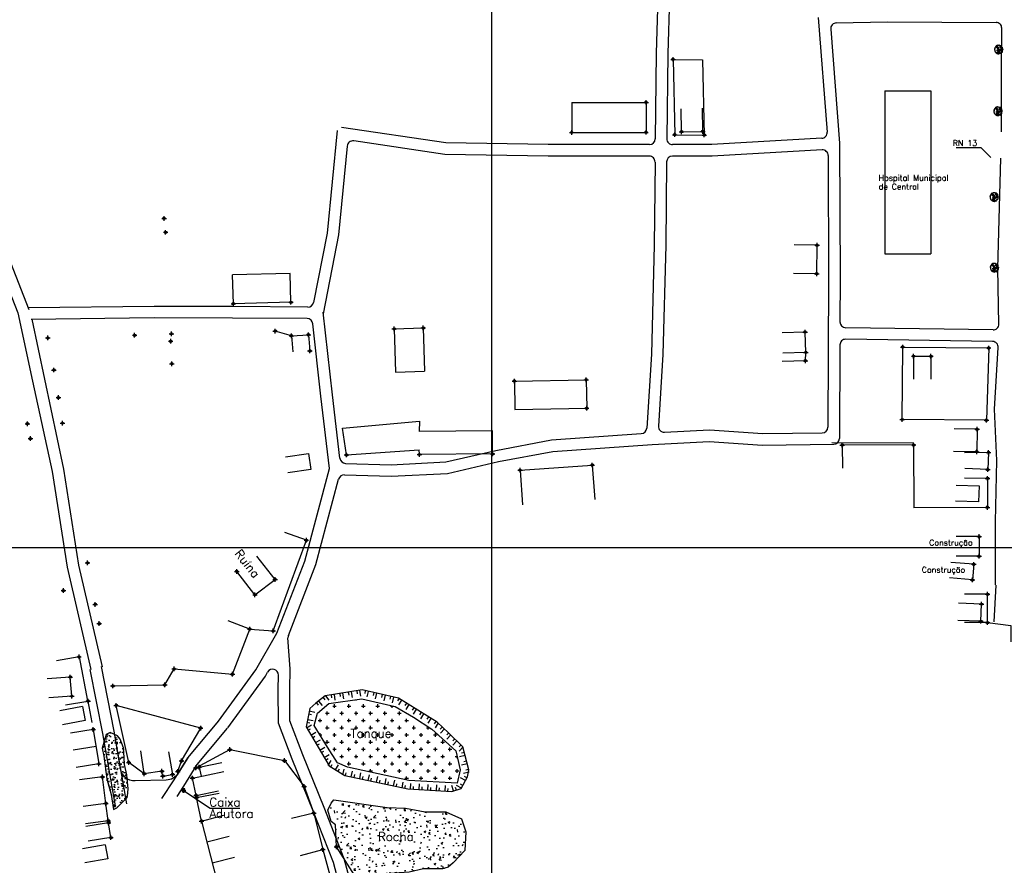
# Model space of a CAD drawing. Extents: x 539028 to 544996, y 8596245 to 8601028.
# Tile 30 of 41: x 541482 to 541823, y 8598453 to 8598746. Entities that reach past the tile are written whole.
import ezdxf
from ezdxf.enums import TextEntityAlignment as Align
from ezdxf.lldxf.tags import DXFTag

# ---------------------------------------------------------------- set-up
doc = ezdxf.new("R2010")
doc.units = 0
doc.header["$MEASUREMENT"] = 0
doc.header["$PDMODE"] = 34
doc.header["$PDSIZE"] = 0.8
for name, color, linetype in [('ARVORE', 100, 'Continuous'), ('CASA', 2, 'Continuous'), ('CERCA', 9, 'CERCA_LINE'), ('CONSTRUÇÃO', 7, 'Continuous'), ('CX', 7, 'Continuous'), ('ESTRADA_BARRO', 7, 'DASHED'), ('MALHA', 9, 'Continuous'), ('RN', 7, 'Continuous'), ('ROCHA', 9, 'Continuous'), ('TALUDE', 7, 'Continuous'), ('TANQUE', 3, 'Continuous'), ('TEXTO', 2, 'Continuous')]:
    doc.layers.add(name, color=color, linetype=linetype)
doc.styles.add('GEOSIS', font='ROMANS.SHX')
doc.styles.get("Standard").update_dxf_attribs({"font": 'romans.shx'})
doc.linetypes.add('CERCA_LINE', pattern='A,0.5,-0.2,["X",Standard,S=0.1,R=0,X=-0.1,Y=-0.05],-0.25', length=0.95)
tags = doc.linetypes.add('DASHED', pattern=[0.75, 0.5, -0.25]).pattern_tags.tags
tags[6:7] = [DXFTag(74, 4), DXFTag(75, 0), DXFTag(340, '0'), DXFTag(46, 1.0), DXFTag(50, 0.0), DXFTag(44, 0.0), DXFTag(45, 0.0)]
tags[4:5] = [DXFTag(74, 4), DXFTag(75, 0), DXFTag(340, '0'), DXFTag(46, 1.0), DXFTag(50, 0.0), DXFTag(44, 0.0), DXFTag(45, 0.0)]

# ---------------------------------------------------------------- blocks, each defined once
blk = doc.blocks.new('A$C225E566B')
at = {"layer": 'CASA'}
blk.add_lwpolyline([(0.16, 5.82), (8.16, 5.58), (8, 0), (0, 0.24)], dxfattribs=at)
blk = doc.blocks.new('A$C6EDA484A')
at = {"layer": 'CASA', "rotation": 180}
blk.add_blockref('A$C225E566B', (8.16, 5.82), dxfattribs=at)
blk = doc.blocks.new('A$C51AD7E87')
at = {"layer": 'CASA'}
for points in [[(0, 8), (5, 8)], [(0, 8), (0, 0)], [(5, 8), (5, 0)]]:
    blk.add_lwpolyline(points, dxfattribs=at)
blk = doc.blocks.new('A$C4A2B50DB')
at = {"layer": 'CASA', "rotation": 180}
blk.add_blockref('A$C6EDA484A', (8.16, 5.82), dxfattribs=at)
blk = doc.blocks.new('T2')
at = {"layer": 'TALUDE'}
for points in [[(-1, 0), (-1, 2)], [(0, 0), (0, 1)]]:
    blk.add_lwpolyline(points, dxfattribs=at)
blk = doc.blocks.new('C')
at = {"layer": 'CASA'}
blk.add_lwpolyline([(0, 0), (0, 8)], dxfattribs=at)
blk = doc.blocks.new('ARVORE6')
for points in [[(-1.78, 2.18), (-1.87, 2.12), (-1.86, 2.06), (-1.96, 2), (-2.05, 1.97), (-2.08, 1.89), (-2.06, 1.79), (-2.1, 1.68), (-2.19, 1.63), (-2.27, 1.6), (-2.33, 1.57), (-2.45, 1.36), (-2.33, 1.3), (-2.23, 1.35), (-2.22, 1.26), (-2.33, 1.2), (-2.41, 1.18), (-2.5, 1.15), (-2.45, 1.07), (-2.41, 1.02), (-2.44, 0.93), (-2.62, 0.85), (-2.67, 0.79), (-2.68, 0.7), (-2.63, 0.68), (-2.63, 0.68), (-2.72, 0.62), (-2.77, 0.64), (-2.8, 0.64), (-2.76, 0.56), (-2.6, 0.57), (-2.52, 0.53), (-2.52, 0.45), (-2.55, 0.3), (-2.67, 0.25), (-2.67, 0.14), (-2.62, 0.04), (-2.54, -0.02), (-2.64, -0.1), (-2.71, -0.18), (-2.55, -0.26), (-2.51, -0.35), (-2.52, -0.52), (-2.56, -0.64), (-2.47, -0.83), (-2.4, -0.89), (-2.4, -0.98), (-2.37, -1.12), (-2.27, -1.33), (-2.13, -1.49), (-2.01, -1.61), (-1.91, -1.6), (-1.82, -1.73), (-1.82, -1.97), (-1.67, -2.08), (-1.49, -2.07), (-1.39, -2.11), (-1.32, -2.23), (-1.16, -2.42), (-0.93, -2.41), (-0.86, -2.4), (-0.72, -2.42), (-0.63, -2.56), (-0.57, -2.61), (-0.47, -2.6), (-0.42, -2.64), (-0.31, -2.66), (-0.21, -2.67), (-0.05, -2.69), (0.08, -2.72), (0.33, -2.98), (0.41, -2.85), (0.29, -2.74), (0.37, -2.7), (0.37, -2.57), (0.35, -2.45), (0.49, -2.41), (0.48, -2.27), (0.55, -2.2), (0.71, -2.27), (0.86, -2.29), (0.93, -2.24), (1.05, -2.42), (1.2, -2.34), (1.2, -2.58), (1.34, -2.57), (1.43, -2.44), (1.51, -2.34), (1.36, -2.24), (1.43, -2.14), (1.39, -2.09), (1.47, -2.01), (1.5, -1.96), (1.43, -1.84), (1.5, -1.8), (1.6, -1.74), (1.69, -1.67), (1.78, -1.64), (1.8, -1.74), (1.86, -1.66), (1.81, -1.55), (1.82, -1.42), (1.99, -1.37), (2.13, -1.42), (2.06, -1.53), (2.22, -1.64), (2.33, -1.61), (2.46, -1.55), (2.59, -1.56), (2.55, -1.46), (2.48, -1.32), (2.56, -1.2), (2.63, -1.06), (2.62, -0.92), (2.62, -0.78), (2.67, -0.66), (2.68, -0.46), (2.57, -0.39), (2.51, -0.26), (2.59, -0.13), (2.7, -0.02), (2.83, 0.11), (2.96, 0.28), (2.92, 0.43), (2.91, 0.44), (2.81, 0.32), (2.7, 0.39), (2.73, 0.48), (2.68, 0.53), (2.6, 0.48), (2.4, 0.45), (2.42, 0.58), (2.5, 0.64), (2.48, 0.76), (2.34, 0.89), (2.54, 0.99), (2.59, 1.1), (2.57, 1.23), (2.55, 1.36), (2.62, 1.47), (2.63, 1.57), (2.5, 1.63), (2.35, 1.59), (2.24, 1.71), (2.23, 1.89), (2.21, 1.98), (2.15, 2.13), (1.92, 2.14), (1.79, 2.22), (1.77, 2.29), (1.73, 2.39), (1.69, 2.5), (1.51, 2.62), (1.35, 2.59), (1.28, 2.53), (1.19, 2.58), (1.11, 2.69), (0.99, 2.74), (0.84, 2.66), (0.73, 2.81), (0.32, 2.98), (0.23, 2.85), (0.07, 2.78), (-0.06, 2.82), (-0.27, 2.96), (-0.48, 3), (-0.62, 2.87), (-0.7, 2.78), (-0.82, 2.74), (-0.98, 2.81), (-1.11, 2.78), (-1.2, 2.57), (-1.42, 2.56), (-1.58, 2.52), (-1.57, 2.41), (-1.77, 2.34), (-1.73, 2.23), (-1.75, 2.2)], [(-0.88, 2.44), (-0.95, 2.35), (-0.87, 2.29), (-0.92, 2.24), (-0.88, 2.15), (-0.78, 2.14), (-0.74, 2.15), (-0.67, 2.08), (-0.7, 2.02), (-0.8, 1.98), (-0.92, 1.89), (-0.95, 1.77), (-0.81, 1.75), (-0.7, 1.77), (-0.59, 1.82), (-0.46, 1.77), (-0.51, 1.71), (-0.49, 1.63), (-0.34, 1.66), (-0.27, 1.68), (-0.09, 1.52), (-0.27, 1.42), (-0.32, 1.37), (-0.18, 1.25), (0, 1.26), (0.14, 1.15), (0.04, 1.02), (-0.03, 0.86), (-0.02, 0.8), (-0.17, 0.76), (-0.27, 0.72), (-0.29, 0.58), (-0.48, 0.53), (-0.51, 0.64), (-0.48, 0.74), (-0.6, 0.74), (-0.74, 0.68), (-0.83, 0.62), (-0.91, 0.65), (-0.75, 0.84), (-0.75, 0.9), (-0.78, 0.97), (-0.71, 1.09), (-0.8, 1.19), (-0.68, 1.38), (-0.8, 1.61), (-0.8, 1.69), (-0.88, 1.7), (-0.97, 1.64), (-1.06, 1.59), (-1.12, 1.63), (-1.14, 1.67), (-1.32, 1.64), (-1.38, 1.57), (-1.51, 1.46), (-1.51, 1.46), (-1.56, 1.55), (-1.56, 1.63), (-1.61, 1.7), (-1.56, 1.82), (-1.53, 1.91), (-1.43, 1.98), (-1.4, 2.07), (-1.26, 2.08), (-1.21, 2.2), (-1.1, 2.21), (-0.99, 2.32), (-0.95, 2.39)], [(-0.91, 1.69), (-1.13, 1.76), (-1.24, 2.14), (-1.27, 2.14), (-1.18, 1.78), (-1.57, 1.66), (-1.57, 1.63), (-1.12, 1.73), (-0.99, 1.67)], [(-1.27, 1.75), (-1.25, 1.72), (-1.3, 1.74)], [(-1.06, 1.74), (-1.06, 1.72), (-1.01, 1.73)], [(0, 0.91), (-0.4, 1.34), (-0.4, 1.68), (-0.44, 1.68), (-0.45, 1.4), (-0.8, 1.64), (-0.81, 1.61), (-0.48, 1.35), (-0.18, 0.98), (-0.75, 0.89), (-0.75, 0.86), (-0.15, 0.91), (-0.07, 0.81)], [(-0.49, 0.94), (-0.49, 0.89), (-0.53, 0.92)], [(-0.51, 1.38), (-0.49, 1.43)], [(-0.35, 1.21), (-0.32, 1.26), (-0.39, 1.24)], [(-0.22, 1), (-0.25, 0.91), (-0.29, 0.97), (-0.29, 0.92)], [(-0.23, 1.06), (-0.18, 1.12), (-0.27, 1.1)], [(-0.09, 0.88), (-0.05, 0.95), (-0.13, 0.9), (-0.09, 0.99)], [(1.21, 2.06), (1.32, 1.92), (1.4, 1.99), (1.43, 2.02), (1.55, 2.02), (1.51, 1.88), (1.59, 1.85), (1.69, 1.84), (1.75, 1.77), (1.61, 1.68), (1.7, 1.6), (1.85, 1.57), (1.72, 1.47), (1.62, 1.45), (1.48, 1.42), (1.48, 1.18), (1.36, 1.16), (1.19, 1.3), (1.2, 1.31), (1.09, 1.3), (1.07, 1.23), (0.97, 1.25), (0.92, 1.33), (1.11, 1.55), (1.06, 1.66), (1.03, 1.75), (0.96, 1.81), (0.99, 1.96), (0.83, 2.05), (0.94, 2.19), (0.97, 2.22), (1.05, 2.28), (1.1, 2.22), (1.25, 2.06), (1.28, 2.03)], [(1.17, 1.62), (1.07, 1.45), (1.49, 1.26), (1.49, 1.24), (1.03, 1.41), (0.94, 1.3)], [(1.07, 1.61), (1.51, 1.9), (1.55, 1.88), (1.16, 1.57)], [(1.11, 1.63), (1.17, 1.6), (1.14, 1.67), (1.22, 1.64), (1.22, 1.69)], [(1.17, 1.41), (1.13, 1.38), (1.18, 1.41), (1.18, 1.35)], [(1.35, 0.46), (1.31, 0.36), (1.17, 0.31), (1.19, 0.12), (1.23, 0.12), (1.35, 0.12), (1.61, 0.22), (1.69, 0.16), (1.65, 0.07), (1.7, -0.02), (1.84, -0.09), (1.93, -0.07), (2.01, -0.17), (2.19, -0.18), (2.26, -0.21), (2.39, -0.13), (2.33, 0.05), (2.47, 0.12), (2.51, 0.31), (2.33, 0.5), (2.42, 0.64), (2.36, 0.77), (2.27, 0.83), (2.12, 0.82), (2.02, 0.94), (1.83, 0.86), (1.8, 0.82), (1.62, 0.74), (1.48, 0.64), (1.48, 0.48), (1.33, 0.48), (1.32, 0.31)], [(1.34, 1.8), (1.41, 1.76), (1.41, 1.82)], [(1.38, 0.16), (1.81, 0.34), (1.96, 0.66), (1.97, 0.94), (1.97, 0.62), (1.88, 0.35), (2.44, 0.3), (1.88, 0.29), (1.7, 0.18)], [(1.47, 0.19), (1.51, 0.17), (1.52, 0.22), (1.55, 0.21), (1.61, 0.25), (1.71, 0.21)], [(1.78, 0.32), (1.84, 0.28), (1.77, 0.29)], [(1.88, 0.47), (1.93, 0.45), (1.88, 0.43), (1.91, 0.4), (1.85, 0.38)], [(1.98, 0.34), (1.98, 0.28), (2.02, 0.34)], [(0.19, -1.76), (0.02, -1.82), (0.05, -1.9), (0, -1.95), (-0.03, -1.97), (-0.07, -2.06), (-0.05, -2.11), (-0.03, -2.18), (-0.17, -2.19), (-0.25, -2.1), (-0.38, -2.11), (-0.49, -2.16), (-0.53, -2.05), (-0.56, -2.02), (-0.66, -1.97), (-0.77, -2.06), (-0.84, -2.13), (-1.03, -2.13), (-1.06, -2.11), (-1.07, -2.02), (-1.11, -1.99), (-1.25, -1.88), (-1.09, -1.77), (-1, -1.63), (-1.02, -1.52), (-0.91, -1.45), (-0.76, -1.31), (-0.7, -1.28), (-0.54, -1.31), (-0.45, -1.44), (-0.34, -1.39), (-0.2, -1.28), (0, -1.15), (-0.09, -0.96), (0.07, -0.87), (0.11, -0.89), (0.41, -1.08), (0.32, -1.14), (0.26, -1.19), (0.28, -1.24), (0.43, -1.31), (0.32, -1.38), (0.37, -1.96), (0.39, -2), (0.31, -1.87), (0.43, -1.76), (0.43, -1.68), (0.36, -1.63), (0.21, -1.68), (0.12, -1.73)], [(-0.77, -1.87), (-1.1, -2.03), (-0.78, -1.91), (-0.7, -2.04), (-0.73, -1.88)], [(-0.19, -1.31), (-0.25, -1.56), (-0.84, -1.91), (-0.27, -1.66), (-0.33, -2.11), (-0.26, -2.1), (-0.05, -1.15)], [(-0.27, -1.58), (-0.28, -1.66), (-0.33, -1.61), (-0.35, -1.67), (-0.39, -1.65), (-0.41, -1.68)], [(-0.29, -1.96), (-0.24, -1.98), (-0.31, -2.01)], [(-0.27, -1.74), (-0.21, -1.78), (-0.29, -1.83)], [(-0.21, -1.55), (-0.16, -1.58), (-0.24, -1.57)], [(-0.18, -1.24), (-0.1, -1.25), (-0.18, -1.29), (-0.1, -1.33), (-0.18, -1.35), (-0.1, -1.41)]]:
    blk.add_lwpolyline(points)

msp = doc.modelspace()

# ---------------------------------------------------------------- hatches: boundary and pattern name
at = {"layer": 'ROCHA'}
h = msp.add_hatch(dxfattribs=at)
h.set_pattern_fill('AR-CONC', color=256, scale=0.5, style=0)
h.set_pattern_definition([(50, (-273754.487, -169436.8953), (3.586300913, -0.3137606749), [0.375, -4.125]), (355, (-273754.487, -169436.8953), (-0.693756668, 3.7609606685), [0.3, -3.3]), (100.4514, (-273754.1882, -169436.9214), (2.8925469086, 3.4471977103), [0.31870095, -3.50571056]), (46.1842, (-273754.487, -169435.8953), (5.3362052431, -0.8275950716), [0.5625, -6.1875]), (96.6356, (-273754.0424, -169435.964), (4.6733135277, 4.8705893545), [0.47805144, -5.258565]), (351.1842, (-273754.487, -169435.8953), (4.6733097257, 4.8705930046), [0.45, -4.95]), (21, (-273753.987, -169436.1453), (2.9845352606, -2.0130944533), [0.375, -4.125]), (326, (-273753.987, -169436.1453), (1.2165766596, 3.6257502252), [0.3, -3.3]), (71.4514, (-273753.7384, -169436.313), (4.2011131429, 1.6126524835), [0.31870095, -3.50571056]), (37.5, (-273754.4871, -169436.8953), (0.06079927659, 1.66446926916), [0, -3.26, 0, -3.35, 0, -3.3125]), (7.5, (-273754.4871, -169436.8953), (1.3153476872, 1.9720585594), [0, -1.91, 0, -3.185, 0, -1.2625]), (327.5, (-273755.6021, -169436.8953), (2.66911218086, -0.11277435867), [0, -1.25, 0, -3.9, 0, -5.175]), (317.5, (-273756.102, -169436.8953), (2.9159308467, 0.50052491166), [0, -1.625, 0, -2.59, 0, -3.675])])
h.paths.add_polyline_path([(541515.675, 8598472.876), (541517.411, 8598474.508), (541519.266, 8598476.362), (541519.421, 8598476.825), (541519.575, 8598479.451), (541519.112, 8598484.239), (541518.339, 8598487.791), (541518.184, 8598490.262), (541518.03, 8598493.66), (541516.793, 8598496.594), (541515.866, 8598497.83), (541513.386, 8598498.903), (541512.001, 8598498.293), (541510.61, 8598493.505), (541511.229, 8598490.725), (541512.156, 8598482.849), (541513.702, 8598477.443), (541514.475, 8598472.192)])
h = msp.add_hatch(dxfattribs=at)
h.set_pattern_fill('AR-CONC', color=256, style=0)
h.set_pattern_definition([(50, (-273754.487, -169436.895), (7.172601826, -0.62752135), [0.75, -8.25]), (355, (-273754.487, -169436.895), (-1.387513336, 7.521921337), [0.6, -6.6]), (100.4514, (-273753.8894, -169436.9476), (5.785093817, 6.8943954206), [0.6374019, -7.01142112]), (46.1842, (-273754.487, -169434.895), (10.672410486, -1.655190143), [1.125, -12.375]), (96.6356, (-273753.598, -169435.033), (9.346627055, 9.741178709), [0.95610288, -10.51713]), (351.1842, (-273754.487, -169434.895), (9.346619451, 9.741186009), [0.9, -9.9]), (21, (-273753.487, -169435.395), (5.969070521, -4.0261889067), [0.75, -8.25]), (326, (-273753.487, -169435.395), (2.433153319, 7.2515004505), [0.6, -6.6]), (71.4514, (-273752.99, -169435.731), (8.402226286, 3.225304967), [0.6374019, -7.01142112]), (37.5, (-273754.487, -169436.8953), (0.1215985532, 3.3289385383), [0, -6.52, 0, -6.7, 0, -6.625]), (7.5, (-273754.487, -169436.8953), (2.6306953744, 3.9441171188), [0, -3.82, 0, -6.37, 0, -2.525]), (327.5, (-273756.717, -169436.8953), (5.3382243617, -0.22554871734), [0, -2.5, 0, -7.8, 0, -10.35]), (317.5, (-273757.717, -169436.8953), (5.8318616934, 1.0010498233), [0, -3.25, 0, -5.18, 0, -7.35])])
h.paths.add_polyline_path([(541590.886, 8598475.58), (541609.342, 8598472.945), (541615.745, 8598472.757), (541622.524, 8598471.44), (541629.68, 8598471.44), (541635.142, 8598468.993), (541636.648, 8598464.477), (541636.272, 8598458.079), (541632.317, 8598453.751), (541630.571, 8598452.296), (541628.524, 8598451.712), (541625.014, 8598451.638), (541622.016, 8598451.712), (541617.043, 8598450.469), (541610.096, 8598450.031), (541598.061, 8598449.48), (541591.813, 8598459.305), (541591.451, 8598466.923), (541589.945, 8598468.053), (541588.815, 8598472.004), (541589.945, 8598474.451)])
at = {"layer": 'TANQUE'}
h = msp.add_hatch(dxfattribs=at)
h.set_pattern_fill('CROSS', color=256, scale=10, style=0)
h.set_pattern_definition([(0, (-273754.487, -169436.8953), (2.5, 2.5), [1.25, -3.75]), (90, (-273753.862, -169437.5203), (-2.5, 2.5), [1.25, -3.75])])
h.paths.add_polyline_path([(541633.647, 8598481.373), (541616.93, 8598482.34), (541595.642, 8598486.945), (541592.14, 8598488.429), (541588.729, 8598493.853), (541584.051, 8598501.327), (541585.217, 8598505.585), (541589.168, 8598508.984), (541600.58, 8598510.629), (541612.212, 8598507.997), (541618.506, 8598504.256), (541624.831, 8598500.103), (541633.171, 8598492.537), (541634.707, 8598485.958)])

# ---------------------------------------------------------------- linework, layer by layer
at = {"layer": 'ARVORE'}
for p in [(541821.46, 8598735.469, 684.922), (541821.46, 8598735.469, 684.922), (541821.204, 8598714.095, 685.734), (541821.204, 8598714.095, 685.734), (541819.887, 8598684.363, 686.396), (541819.887, 8598684.363, 686.396), (541819.987, 8598659.855, 686.724), (541819.987, 8598659.855, 686.724)]:
    msp.add_point(p, dxfattribs=at)
at = {"layer": 'CASA'}
for points in [[(541781.91, 8598721.378), (541781.91, 8598664.908)], [(541781.91, 8598721.378), (541797.91, 8598721.378)], [(541781.91, 8598721.378), (541781.91, 8598664.908)], [(541781.91, 8598721.378), (541797.91, 8598721.378)], [(541797.91, 8598721.378), (541797.91, 8598664.908)], [(541797.91, 8598721.378), (541797.91, 8598664.908)], [(541781.91, 8598664.908), (541797.91, 8598664.908)], [(541781.91, 8598664.908), (541797.91, 8598664.908)]]:
    msp.add_lwpolyline(points, dxfattribs=at)
for points, elevation in [([(541711.448, 8598707.199), (541711.289, 8598715.197)], 685.317), ([(541718.82, 8598707.345), (541718.661, 8598715.344)], 685.317), ([(541711.448, 8598707.199), (541718.82, 8598707.345)], 685.317), ([(541758.442, 8598667.886), (541750.443, 8598667.99)], 685.642), ([(541758.313, 8598657.966), (541758.442, 8598667.886)], 685.837), ([(541758.313, 8598657.966), (541750.314, 8598658.07)], 685.837), ([(541576.207, 8598636.49), (541582.11, 8598636.829)], 684.889), ([(541576.207, 8598636.49), (541576.733, 8598630.901)], 684.889), ([(541582.11, 8598636.829), (541582.636, 8598631.24)], 684.772), ([(541754.288, 8598637.775), (541746.293, 8598637.492)], 685.723), ([(541754.538, 8598630.692), (541754.288, 8598637.775)], 685.723), ([(541754.538, 8598630.692), (541746.543, 8598630.41)], 685.723), ([(541791.915, 8598629.412), (541791.907, 8598621.412)], 686.069), ([(541791.915, 8598629.412), (541797.897, 8598629.405)], 686.069), ([(541797.897, 8598629.405), (541797.888, 8598621.405)], 686.069), ([(541813.918, 8598604.063), (541805.92, 8598604.205)], 686.662), ([(541813.918, 8598604.063), (541813.78, 8598596.274)], 686.662), ([(541813.78, 8598596.274), (541805.781, 8598596.416)], 686.662), ([(541817.865, 8598596.059), (541809.528, 8598595.928)], 686.839), ([(541817.865, 8598596.059), (541817.609, 8598590.083)], 686.839), ([(541817.609, 8598590.083), (541809.617, 8598590.426)], 686.839), ([(541570.522, 8598552.014), (541564.212, 8598560.079)], 685.912), ([(541563.574, 8598546.715), (541557.265, 8598554.779)], 685.953), ([(541563.574, 8598546.715), (541570.522, 8598552.014)], 685.953), ([(541815.448, 8598543.434), (541807.453, 8598543.721)], 686.616), ([(541815.236, 8598537.518), (541815.448, 8598543.434)], 686.616), ([(541815.236, 8598537.518), (541807.241, 8598537.805)], 686.616), ([(541499.551, 8598518.133), (541491.576, 8598517.495)], 684.812), ([(541500.078, 8598511.537), (541499.551, 8598518.133)], 685.193), ([(541500.078, 8598511.537), (541492.104, 8598510.899)], 685.193), ([(541507.527, 8598500.01), (541499.628, 8598498.744)], 685.479), ([(541507.527, 8598500.01), (541509.44, 8598488.079)], 685.479), ([(541508.484, 8598494.045), (541500.585, 8598492.778)], 685.479), ([(541525.21, 8598484.619), (541524.04, 8598492.533)], 685.895), ([(541533.6, 8598492.288), (541535.026, 8598484.416)], 686.324), ([(541509.44, 8598488.079), (541501.541, 8598486.813)], 685.479), ([(541544.271, 8598486.939), (541552.106, 8598488.557)], 686.481), ([(541544.271, 8598486.939), (541544.932, 8598483.741)], 686.481), ([(541531.313, 8598485.521), (541525.21, 8598484.619)], 686.324), ([(541531.675, 8598483.809), (541531.313, 8598485.521)], 686.324), ([(541531.675, 8598483.809), (541535.026, 8598484.416)], 686.324), ([(541541.903, 8598483.116), (541552.766, 8598485.359)], 686.762), ([(541543.137, 8598477.14), (541541.903, 8598483.116)], 686.886), ([(541543.137, 8598477.14), (541550.972, 8598478.758)], 686.886), ([(541511.907, 8598474.364), (541503.979, 8598473.298)], 686.415), ([(541512.714, 8598468.364), (541511.907, 8598474.364)], 686.415), ([(541512.714, 8598468.364), (541504.785, 8598467.298)], 686.415), ([(541512.808, 8598467.659), (541504.914, 8598466.359)], 686.423), ([(541513.655, 8598462.514), (541512.808, 8598467.659)], 686.473), ([(541545.049, 8598468.238), (541576.665, 8598345.001)], 686.804), ([(541513.655, 8598462.514), (541505.762, 8598461.213)], 686.473), ([(541587.063, 8598458.382), (541592.457, 8598438.875)], 684.413)]:
    msp.add_lwpolyline(points, dxfattribs=dict(at, elevation=elevation))
for p in [(541718.82, 8598707.345, 685.47), (541718.82, 8598707.345, 685.47), (541711.448, 8598707.199, 685.317), (541711.448, 8598707.199, 685.317), (541532.061, 8598677.181, 683.554), (541532.061, 8598677.181, 683.554), (541532.603, 8598672.356, 683.81), (541532.603, 8598672.356, 683.81), (541758.442, 8598667.886, 685.642), (541758.442, 8598667.886, 685.642), (541758.313, 8598657.966, 685.837), (541758.313, 8598657.966, 685.837), (541576.207, 8598636.49, 684.889), (541576.207, 8598636.49, 684.889), (541582.11, 8598636.829, 684.772), (541582.11, 8598636.829, 684.772), (541754.288, 8598637.775, 685.922), (541754.288, 8598637.775, 685.922), (541534.347, 8598634.6, 684.256), (541534.347, 8598634.6, 684.256), (541582.636, 8598631.24, 684.955), (541582.636, 8598631.24, 684.955), (541754.538, 8598630.692, 685.723), (541754.538, 8598630.692, 685.723), (541791.915, 8598629.412, 686.069), (541791.915, 8598629.412, 686.069), (541797.897, 8598629.405, 686.117), (541797.897, 8598629.405, 686.117), (541534.745, 8598626.768, 684.304), (541534.745, 8598626.768, 684.304), (541493.876, 8598624.609, 684.057), (541493.876, 8598624.609, 684.057), (541495.422, 8598615.063, 683.931), (541495.422, 8598615.063, 683.931), (541813.918, 8598604.063, 686.662), (541813.918, 8598604.063, 686.662), (541813.78, 8598596.274, 687.153), (541813.78, 8598596.274, 687.153), (541817.865, 8598596.059, 686.839), (541817.865, 8598596.059, 686.839), (541817.609, 8598590.083, 686.909), (541817.609, 8598590.083, 686.909), (541814.631, 8598566.868, 686.875), (541814.631, 8598566.868, 686.875), (541812.75, 8598557.242, 687.017), (541812.75, 8598557.242, 687.017), (541814.611, 8598560.064, 686.89), (541814.611, 8598560.064, 686.89), (541557.265, 8598554.779, 686.162), (541557.265, 8598554.779, 686.162), (541570.522, 8598552.014, 685.912), (541570.522, 8598552.014, 685.912), (541812.287, 8598551.85, 687.06), (541812.287, 8598551.85, 687.06), (541563.574, 8598546.715, 685.953), (541563.574, 8598546.715, 685.953), (541508.174, 8598543.351, 683.828), (541508.174, 8598543.351, 683.828), (541815.448, 8598543.434, 686.802), (541815.448, 8598543.434, 686.802), (541509.599, 8598536.718, 683.957), (541509.599, 8598536.718, 683.957), (541815.236, 8598537.518, 686.616), (541815.236, 8598537.518, 686.616), (541499.551, 8598518.133, 684.812), (541499.551, 8598518.133, 684.812), (541500.078, 8598511.537, 685.193), (541500.078, 8598511.537, 685.193), (541507.527, 8598500.01, 685.479), (541507.527, 8598500.01, 685.479), (541509.44, 8598488.079, 686.207), (541509.44, 8598488.079, 686.207), (541531.313, 8598485.521, 686.561), (541531.313, 8598485.521, 686.561), (541544.271, 8598486.939, 686.481), (541544.271, 8598486.939, 686.481), (541525.21, 8598484.619, 685.895), (541525.21, 8598484.619, 685.895), (541531.675, 8598483.809, 686.324), (541531.675, 8598483.809, 686.324), (541535.026, 8598484.416, 686.408), (541535.026, 8598484.416, 686.408), (541541.903, 8598483.116, 686.762), (541541.903, 8598483.116, 686.762), (541543.137, 8598477.14, 686.886), (541543.137, 8598477.14, 686.886), (541511.907, 8598474.364, 686.426), (541511.907, 8598474.364, 686.426), (541512.714, 8598468.364, 686.415), (541512.714, 8598468.364, 686.415), (541512.808, 8598467.659, 686.423), (541512.808, 8598467.659, 686.423), (541545.049, 8598468.238, 686.804), (541545.049, 8598468.238, 686.804), (541513.655, 8598462.514, 686.473), (541513.655, 8598462.514, 686.473), (541587.063, 8598458.382, 684.413), (541587.063, 8598458.382, 684.413)]:
    msp.add_point(p, dxfattribs=at)
at = {"layer": 'CERCA'}
for p, q in [((541569.878, 8598534.151, 684.202), (541581.381, 8598565.58, 684.202)), ((541561.786, 8598534.82, 684.202), (541569.878, 8598534.151, 684.202)), ((541519.783, 8598488.575, 685.895), (541515.476, 8598508.313, 685.895)), ((541525.21, 8598484.619, 685.895), (541519.783, 8598488.575, 685.895))]:
    msp.add_line(p, q, dxfattribs=at)
for points, elevation in [([(541708.519, 8598732.319), (541709.103, 8598706.2)], 684.629), ([(541708.519, 8598732.319), (541718.759, 8598732.206)], 684.629), ([(541718.759, 8598732.206), (541719.344, 8598706.087)], 684.629), ([(541673.393, 8598717.36), (541673.375, 8598706.962)], 684.967), ([(541673.393, 8598717.36), (541699.154, 8598717.411)], 684.967), ([(541699.154, 8598717.411), (541699.136, 8598707.014)], 684.919), ([(541673.375, 8598706.962), (541699.136, 8598707.014)], 684.967), ([(541709.103, 8598706.2), (541719.344, 8598706.087)], 684.629), ([(541575.787, 8598658.109), (541555.802, 8598657.572)], 684.657), ([(541556.071, 8598647.576), (541555.802, 8598657.572)], 684.572), ([(541576.056, 8598648.113), (541575.787, 8598658.109)], 684.657), ([(541576.056, 8598648.113), (541556.071, 8598647.576)], 684.657), ([(541576.207, 8598636.49), (541570.578, 8598638.125)], 684.889), ([(541611.872, 8598638.885), (541621.893, 8598639.199)], 684.841), ([(541611.872, 8598638.885), (541612.341, 8598623.893)], 684.841), ([(541621.893, 8598639.199), (541622.362, 8598624.206)], 684.841), ([(541754.385, 8598627.829), (541754.538, 8598630.692)], 685.711), ([(541788.122, 8598632.553), (541817.921, 8598632.25), (541817.155, 8598607.172), (541787.977, 8598607.457), (541788.122, 8598632.553)], 686.064), ([(541754.385, 8598627.829), (541746.39, 8598627.546)], 685.711), ([(541612.341, 8598623.893), (541622.362, 8598624.206)], 684.841), ([(541653.517, 8598620.754), (541678.382, 8598621.252)], 685.362), ([(541653.517, 8598620.754), (541653.694, 8598610.866)], 685.362), ([(541678.382, 8598621.252), (541678.56, 8598611.364)], 685.362), ([(541653.694, 8598610.866), (541678.56, 8598611.364)], 685.314), ([(541595.339, 8598595.155), (541593.969, 8598604.425), (541620.626, 8598606.919), (541620.519, 8598603.317)], 685.177), ([(541645.87, 8598603.509), (541620.519, 8598603.317)], 685.015), ([(541645.931, 8598595.509), (541645.87, 8598603.509)], 685.015), ([(541595.339, 8598595.155), (541620.463, 8598596.944)], 685.177), ([(541620.579, 8598595.317), (541620.463, 8598596.944)], 685.015), ([(541645.931, 8598595.509), (541620.579, 8598595.317)], 685.015), ([(541791.918, 8598598.656), (541767.174, 8598598.577)], 686.421), ([(541767.174, 8598598.577), (541767.2, 8598590.577)], 685.702), ([(541791.918, 8598598.656), (541792.022, 8598576.837)], 686.421), ([(541655.486, 8598589.889), (541680.481, 8598591.678)], 685.059), ([(541655.486, 8598589.889), (541656.343, 8598577.92)], 685.059), ([(541680.481, 8598591.678), (541681.338, 8598579.709)], 685.046), ([(541817.544, 8598587.055), (541809.544, 8598587.092)], 686.911), ([(541817.544, 8598587.055), (541817.497, 8598576.958)], 686.911), ([(541817.497, 8598576.958), (541792.022, 8598576.837)], 686.911), ([(541581.381, 8598565.58), (541573.868, 8598568.33)], 684.202), ([(541817.552, 8598546.888), (541809.552, 8598546.894)], 686.693), ([(541817.544, 8598537.031), (541817.552, 8598546.888)], 686.693), ([(541561.786, 8598534.82), (541554.321, 8598537.696)], 684.202), ([(541555.743, 8598519.136), (541561.786, 8598534.82)], 684.202), ([(541817.544, 8598537.031), (541809.544, 8598537.037)], 686.693), ([(541817.544, 8598537.031), (541825.601, 8598536.035), (541825.569, 8598530.404)], 686.693), ([(541502.571, 8598525.168), (541494.749, 8598523.801)], 684.528), ([(541502.571, 8598525.168), (541505.494, 8598509.915)], 684.528), ([(541532.282, 8598515.448), (541535.552, 8598520.965), (541555.743, 8598519.136)], 684.202), ([(541514.313, 8598515.066), (541532.282, 8598515.448)], 684.202), ([(541505.679, 8598509.732), (541497.858, 8598508.365)], 685), ([(541507.122, 8598502.411), (541505.719, 8598509.848)], 685.306), ([(541536.781, 8598485.437), (541538.139, 8598489.083), (541544.749, 8598500.488), (541515.476, 8598508.313)], 686.458), ([(541543.061, 8598486.649), (541554.877, 8598492.998), (541573.759, 8598489.209), (541580.67, 8598480.187), (541583.956, 8598470.999)], 686.476), ([(541510.67, 8598483.557), (541502.741, 8598482.49)], 686.415), ([(541511.907, 8598474.364), (541510.67, 8598483.557)], 686.415), ([(541545.049, 8598468.238), (541543.294, 8598476.347), (541551.139, 8598477.914)], 686.804), ([(541583.956, 8598470.999), (541576.188, 8598469.086)], 684.448), ([(541583.956, 8598470.999), (541587.063, 8598458.382)], 684.448)]:
    msp.add_lwpolyline(points, dxfattribs=dict(at, elevation=elevation))
for p in [(541708.519, 8598732.319, 684.629), (541708.519, 8598732.319, 684.629), (541699.154, 8598717.411, 684.919), (541699.154, 8598717.411, 684.919), (541673.375, 8598706.962, 684.967), (541673.375, 8598706.962, 684.967), (541699.136, 8598707.014, 685.088), (541699.136, 8598707.014, 685.088), (541709.103, 8598706.2, 685.071), (541709.103, 8598706.2, 685.071), (541719.344, 8598706.087, 685.155), (541719.344, 8598706.087, 685.155), (541556.071, 8598647.576, 684.572), (541556.071, 8598647.576, 684.572), (541576.056, 8598648.113, 684.657), (541576.056, 8598648.113, 684.657), (541621.893, 8598639.199, 684.977), (541621.893, 8598639.199, 684.977), (541491.763, 8598635.745, 683.858), (541491.763, 8598635.745, 683.858), (541521.86, 8598636.66, 684.046), (541521.86, 8598636.66, 684.046), (541534.594, 8598637.162, 684.314), (541534.594, 8598637.162, 684.314), (541570.578, 8598638.125, 684.843), (541570.578, 8598638.125, 684.843), (541611.872, 8598638.885, 684.841), (541611.872, 8598638.885, 684.841), (541788.122, 8598632.553, 686.064), (541788.122, 8598632.553, 686.064), (541817.921, 8598632.25, 686.677), (541817.921, 8598632.25, 686.677), (541754.385, 8598627.829, 685.711), (541754.385, 8598627.829, 685.711), (541653.517, 8598620.754, 685.362), (541653.517, 8598620.754, 685.362), (541678.382, 8598621.252, 685.448), (541678.382, 8598621.252, 685.448), (541678.56, 8598611.364, 685.314), (541678.56, 8598611.364, 685.314), (541484.693, 8598605.963, 683.542), (541484.693, 8598605.963, 683.542), (541496.85, 8598606.184, 683.56), (541496.85, 8598606.184, 683.56), (541787.977, 8598607.457, 686.107), (541787.977, 8598607.457, 686.107), (541817.155, 8598607.172, 686.684), (541817.155, 8598607.172, 686.684), (541485.723, 8598600.858, 683.493), (541485.723, 8598600.858, 683.493), (541767.174, 8598598.577, 685.702), (541767.174, 8598598.577, 685.702), (541791.918, 8598598.656, 686.421), (541791.918, 8598598.656, 686.421), (541595.339, 8598595.155, 685.177), (541595.339, 8598595.155, 685.177), (541620.579, 8598595.317, 685.127), (541620.579, 8598595.317, 685.127), (541645.931, 8598595.509, 685.015), (541645.931, 8598595.509, 685.015), (541680.481, 8598591.678, 685.046), (541680.481, 8598591.678, 685.046), (541655.486, 8598589.889, 685.059), (541655.486, 8598589.889, 685.059), (541817.544, 8598587.055, 686.911), (541817.544, 8598587.055, 686.911), (541817.497, 8598576.958, 687.131), (541817.497, 8598576.958, 687.131), (541581.381, 8598565.58, 685.266), (541581.381, 8598565.58, 685.266), (541505.556, 8598557.756, 683.674), (541505.556, 8598557.756, 683.674), (541497.157, 8598548.136, 683.573), (541497.157, 8598548.136, 683.573), (541817.552, 8598546.888, 686.802), (541817.552, 8598546.888, 686.802), (541817.544, 8598537.031, 686.693), (541817.544, 8598537.031, 686.693), (541561.786, 8598534.82, 685.085), (541561.786, 8598534.82, 685.085), (541569.878, 8598534.151, 685.03), (541569.878, 8598534.151, 685.03), (541502.571, 8598525.168, 684.528), (541502.571, 8598525.168, 684.528), (541535.552, 8598520.965, 684.656), (541535.552, 8598520.965, 684.656), (541555.743, 8598519.136, 684.616), (541555.743, 8598519.136, 684.616), (541514.313, 8598515.066, 684.202), (541514.313, 8598515.066, 684.202), (541532.282, 8598515.448, 684.297), (541532.282, 8598515.448, 684.297), (541505.719, 8598509.848, 684.992), (541505.719, 8598509.848, 684.992), (541515.476, 8598508.313, 684.479), (541515.476, 8598508.313, 684.479), (541544.749, 8598500.488, 684.933), (541544.749, 8598500.488, 684.933), (541554.877, 8598492.998, 685.415), (541554.877, 8598492.998, 685.415), (541538.139, 8598489.083, 686.576), (541538.139, 8598489.083, 686.576), (541573.759, 8598489.209, 684.483), (541573.759, 8598489.209, 684.483), (541519.783, 8598488.575, 685.507), (541519.783, 8598488.575, 685.507), (541543.061, 8598486.649, 686.476), (541543.061, 8598486.649, 686.476), (541510.67, 8598483.557, 686.424), (541510.67, 8598483.557, 686.424), (541536.781, 8598485.437, 686.458), (541536.781, 8598485.437, 686.458), (541580.67, 8598480.187, 684.607), (541580.67, 8598480.187, 684.607), (541543.294, 8598476.347, 686.814), (541543.294, 8598476.347, 686.814), (541583.956, 8598470.999, 684.448), (541583.956, 8598470.999, 684.448)]:
    msp.add_point(p, dxfattribs=at)
at = {"layer": 'CONSTRUÇÃO'}
for points, elevation in [([(541814.631, 8598566.868), (541806.631, 8598566.892)], 686.875), ([(541814.631, 8598566.868), (541814.611, 8598560.064)], 686.875), ([(541814.611, 8598560.064), (541806.611, 8598560.088)], 686.875), ([(541812.75, 8598557.242), (541804.779, 8598557.926)], 687.017), ([(541812.75, 8598557.242), (541812.287, 8598551.85)], 687.017), ([(541812.287, 8598551.85), (541804.316, 8598552.534)], 687.017)]:
    msp.add_lwpolyline(points, dxfattribs=dict(at, elevation=elevation))
at = {"layer": 'CX', "elevation": 686.554}
msp.add_lwpolyline([(541538.397, 8598478.336), (541539.303, 8598478.336), (541539.303, 8598479.379), (541538.397, 8598479.379)], close=True, dxfattribs=at)
at = {"layer": 'CX'}
msp.add_point((541538.842, 8598478.829, 686.554), dxfattribs=at)
msp.add_point((541538.842, 8598478.829, 686.554), dxfattribs=at)
at = {"layer": 'ESTRADA_BARRO'}
for p, q in [((541703.647, 8598767.493), (541702.664, 8598734.441)), ((541707.659, 8598767.817), (541706.663, 8598734.36)), ((541758.825, 8598746.845), (541761.942, 8598707.119)), ((541763.153, 8598742.816), (541766.254, 8598703.289)), ((541765.11, 8598744.972), (541782.894, 8598745.297)), ((541782.894, 8598745.297), (541820.472, 8598745.135)), ((541822.336, 8598727.955), (541822.463, 8598743.118)), ((541702.664, 8598734.441), (541702.347, 8598704.724)), ((541706.663, 8598734.36), (541706.347, 8598704.767)), ((541822.336, 8598707.175), (541822.336, 8598727.955)), ((541629.726, 8598703.374), (541593.562, 8598708.716)), ((541592.018, 8598707.633), (541588.618, 8598672.105)), ((541760.064, 8598704.966), (541721.966, 8598702.746)), ((541595.522, 8598702.258), (541592.581, 8598671.529)), ((541629.397, 8598699.379), (541597.805, 8598704.046)), ((541665.239, 8598702.746), (541629.726, 8598703.374)), ((541700.347, 8598702.746), (541665.239, 8598702.746)), ((541721.966, 8598702.746), (541708.347, 8598702.746)), ((541766.254, 8598703.289), (541766.454, 8598656.183)), ((541665.203, 8598698.746), (541629.397, 8598699.379)), ((541700.261, 8598698.746), (541665.203, 8598698.746)), ((541722.082, 8598698.746), (541708.262, 8598698.746)), ((541760.156, 8598700.964), (541722.082, 8598698.746)), ((541762.273, 8598698.976), (541762.453, 8598656.185)), ((541821.125, 8598659.837), (541822.179, 8598698.115)), ((541702.261, 8598696.724), (541701.954, 8598667.948)), ((541706.262, 8598696.767), (541705.953, 8598667.876)), ((541467.878, 8598689.649, 656.774), (541485.204, 8598645.637, 656.774)), ((541588.618, 8598672.105), (541583.911, 8598648.056)), ((541592.581, 8598671.529), (541587.199, 8598644.034)), ((541701.954, 8598667.948), (541701.011, 8598630.132)), ((541705.953, 8598667.876), (541705.008, 8598629.953)), ((541821.464, 8598640.528), (541821.125, 8598659.837)), ((541762.453, 8598656.185), (541762.202, 8598604.799)), ((541766.454, 8598656.183), (541766.381, 8598641.287)), ((541528.623, 8598646.678), (541485, 8598646.154)), ((541555.839, 8598646.614), (541528.623, 8598646.678)), ((541581.935, 8598646.44), (541555.839, 8598646.614)), ((541590.4, 8598616.044), (541587.224, 8598644.639)), ((541528.642, 8598642.678), (541485.939, 8598642.165)), ((541486.243, 8598642.228, 656.774), (541497.194, 8598590.187, 656.774)), ((541555.821, 8598642.614), (541528.642, 8598642.678)), ((541581.667, 8598642.442), (541555.821, 8598642.614)), ((541586.426, 8598615.585), (541583.641, 8598640.662)), ((541819.434, 8598638.493), (541768.35, 8598639.277)), ((541766.341, 8598633.286), (541766.182, 8598600.846)), ((541819.279, 8598634.495), (541768.372, 8598635.276)), ((541701.011, 8598630.132), (541699.36, 8598604.435)), ((541705.008, 8598629.953), (541703.416, 8598605.18)), ((541819.913, 8598611.072), (541821.245, 8598632.37)), ((541593.038, 8598594.012), (541590.4, 8598616.044)), ((541589.429, 8598590.502), (541586.426, 8598615.585)), ((541820.721, 8598593.293), (541819.913, 8598611.072)), ((541666.371, 8598600.352), (541697.506, 8598602.568)), ((541705.517, 8598603.055), (541721.084, 8598603.873)), ((541721.084, 8598603.873), (541739.634, 8598602.562)), ((541739.634, 8598602.562), (541760.226, 8598602.809)), ((541647.124, 8598596.761), (541666.371, 8598600.352)), ((541701.255, 8598598.825), (541721.048, 8598599.866)), ((541721.048, 8598599.866), (541739.516, 8598598.56)), ((541629.706, 8598592.763), (541647.124, 8598596.761)), ((541647.938, 8598592.844), (541666.882, 8598596.379)), ((541666.882, 8598596.379), (541701.255, 8598598.825)), ((541739.516, 8598598.56), (541764.206, 8598598.856)), ((541594.962, 8598592.25), (541610.75, 8598591.765)), ((541610.75, 8598591.765), (541629.706, 8598592.763)), ((541630.263, 8598588.787), (541647.938, 8598592.844)), ((541820.319, 8598571.976), (541820.721, 8598593.293)), ((541497.194, 8598590.187, 656.774), (541502.379, 8598556.992, 656.774)), ((541580.815, 8598558.39), (541589.429, 8598590.502)), ((541610.794, 8598587.762), (541630.263, 8598588.787)), ((541584.623, 8598557.147), (541592.572, 8598586.78)), ((541594.565, 8598588.261), (541610.794, 8598587.762)), ((541820.319, 8598550.191), (541820.319, 8598571.976)), ((541571.14, 8598533.37), (541580.815, 8598558.39)), ((541502.379, 8598556.992, 656.774), (541510.555, 8598521.717, 656.774)), ((541575.135, 8598532.612), (541584.623, 8598557.147)), ((541820.361, 8598550.013), (541819.768, 8598537.353)), ((541563.818, 8598520.692), (541571.14, 8598533.37)), ((541575.735, 8598521.065), (541575.005, 8598531.754)), ((541510.818, 8598498.634), (541506.452, 8598520.751)), ((541514.751, 8598499.364), (541510.32, 8598521.81)), ((541550.919, 8598502.873), (541563.818, 8598520.692)), ((541575.616, 8598513.831), (541575.735, 8598521.065)), ((541554.16, 8598500.527), (541567.179, 8598518.513)), ((541567.179, 8598518.513), (541567.966, 8598519.877)), ((541571.616, 8598513.851), (541571.698, 8598518.844)), ((541571.692, 8598502.178), (541571.616, 8598513.851)), ((541575.688, 8598502.926), (541575.616, 8598513.831)), ((541540.283, 8598490.169), (541551.006, 8598502.983)), ((541543.533, 8598487.82), (541554.073, 8598500.417)), ((541576.438, 8598489.717), (541571.692, 8598502.178)), ((541580.162, 8598491.179), (541575.688, 8598502.926)), ((541515.182, 8598473.549), (541510.818, 8598498.634)), ((541519.123, 8598474.234), (541514.751, 8598499.364)), ((541535.517, 8598482.487), (541540.283, 8598490.169)), ((541583.827, 8598471.47), (541576.438, 8598489.717)), ((541587.543, 8598472.95), (541580.162, 8598491.179)), ((541538.895, 8598480.345), (541543.533, 8598487.82)), ((541531.321, 8598476.007), (541535.517, 8598482.487)), ((541536.597, 8598476.795), (541538.895, 8598480.345)), ((541594.54, 8598455.094), (541587.543, 8598472.95)), ((541590.741, 8598453.827), (541583.827, 8598471.47)), ((541596.505, 8598433.03), (541590.741, 8598453.827)), ((541600.388, 8598433.999), (541594.54, 8598455.094))]:
    msp.add_line(p, q, dxfattribs=at)
for points, elevation in [([(541268.608, 8599443.449), (541283.868, 8599390.479), (541306.304, 8599303.603), (541312.334, 8599279.199), (541318.673, 8599235.672), (541325.337, 8599207.472), (541333.599, 8599178.078), (541389.843, 8598971.767), (541408.736, 8598906.168), (541415.037, 8598883.131), (541424.097, 8598842.76), (541448.146, 8598757.822), (541457.094, 8598719.015), (541464.045, 8598688.466), (541481.36, 8598644.482), (541486.395, 8598620.725), (541493.261, 8598589.448), (541498.449, 8598556.231), (541506.658, 8598520.814)], 656.774), ([(541763.508, 8598599.482), (541791.929, 8598599.357)], 685.617)]:
    msp.add_lwpolyline(points, dxfattribs=dict(at, elevation=elevation))
msp.add_lwpolyline([(541540.283, 8598490.169), (541536.94, 8598484.781, -0.2527268), (541532.818, 8598482.418), (541521.995, 8598482.144, -0.3735919), (541516.937, 8598486.317), (541514.751, 8598499.364)], format="xyb", dxfattribs=at)
for centre, start, end in [((541765.147, 8598742.972), 91.04664, 184.48636), ((541820.463, 8598743.135), 359.51862, 89.75315), ((541700.347, 8598704.746), 270, 359.38793), ((541708.347, 8598704.746), 179.38793, 270), ((541759.948, 8598706.963), 273.33511, 4.48636), ((541597.512, 8598702.067), 81.5969, 174.5332), ((541700.261, 8598696.746), 359.38793, 90), ((541708.262, 8598696.746), 90, 179.38793), ((541760.273, 8598698.968), 0.24223, 93.33511), ((541581.948, 8598648.44), 269.61792, 348.92624), ((541581.654, 8598640.442), 6.33654, 89.61792), ((541768.38, 8598641.277), 179.71917, 269.12037), ((541819.464, 8598640.493), 269.12037, 1.00581), ((541768.341, 8598633.277), 89.12037, 179.71917), ((541819.249, 8598632.495), 356.42115, 89.12037), ((541697.364, 8598604.563), 274.07115, 356.32235), ((541705.412, 8598605.052), 176.32235, 273.01054), ((541760.202, 8598604.809), 270.68751, 359.71917), ((541764.182, 8598600.856), 270.68751, 359.71917), ((541595.023, 8598594.249), 186.82719, 268.23992), ((541594.504, 8598586.262), 88.23992, 164.98468), ((541577, 8598531.89), 158.85746, 183.90676), ((541569.698, 8598518.877), 359.06017, 149.99271)]:
    msp.add_arc(centre, 2, start, end, dxfattribs=at)
at = {"layer": 'MALHA'}
for p, q in [((541645.513, 8601028.275), (541645.513, 8596264.109)), ((539050.307, 8598563.105), (544995.7, 8598563.105))]:
    msp.add_line(p, q, dxfattribs=at)
at = {"layer": 'RN'}
msp.add_lwpolyline([(541818.712, 8598698.276), (541815.324, 8598701.628), (541806.644, 8598701.628)], dxfattribs=at)
at = {"layer": 'ROCHA'}
for points in [[(541515.675, 8598472.876), (541517.411, 8598474.508), (541519.266, 8598476.362), (541519.421, 8598476.825), (541519.575, 8598479.451), (541519.112, 8598484.239), (541518.339, 8598487.791), (541518.184, 8598490.262), (541518.03, 8598493.66), (541516.793, 8598496.594), (541515.866, 8598497.83), (541513.386, 8598498.903), (541512.001, 8598498.293), (541510.61, 8598493.505), (541511.229, 8598490.725), (541512.156, 8598482.849), (541513.702, 8598477.443), (541514.475, 8598472.192)], [(541590.886, 8598475.58), (541609.342, 8598472.945), (541615.745, 8598472.757), (541622.524, 8598471.44), (541629.68, 8598471.44), (541635.142, 8598468.993), (541636.648, 8598464.477), (541636.272, 8598458.079), (541632.317, 8598453.751), (541630.571, 8598452.296), (541628.524, 8598451.712), (541625.014, 8598451.638), (541622.016, 8598451.712), (541617.043, 8598450.469), (541610.096, 8598450.031), (541598.061, 8598449.48), (541591.813, 8598459.305), (541591.451, 8598466.923), (541589.945, 8598468.053), (541588.815, 8598472.004), (541589.945, 8598474.451)]]:
    msp.add_lwpolyline(points, close=True, dxfattribs=at)
msp.add_point((541591.813, 8598459.305, 684.393), dxfattribs=at)
msp.add_point((541591.813, 8598459.305, 684.393), dxfattribs=at)
at = {"layer": 'TALUDE', "elevation": 680.879}
msp.add_lwpolyline([(541582.566, 8598507.261), (541581.265, 8598500.917), (541589.266, 8598487.364), (541594.732, 8598484.072), (541616.524, 8598479.358), (541631.79, 8598478.476), (541635.076, 8598479.466), (541637.238, 8598483.585), (541637.654, 8598485.961), (541635.675, 8598494.01), (541630.699, 8598498.83), (541626.673, 8598502.482), (541613.337, 8598510.819), (541600.701, 8598513.677), (541587.96, 8598511.639), (541584.668, 8598509.07), (541582.566, 8598507.261)], dxfattribs=at)
at = {"layer": 'TANQUE', "elevation": 680.879}
msp.add_lwpolyline([(541633.647, 8598481.373), (541616.93, 8598482.34), (541595.642, 8598486.945), (541592.14, 8598488.429), (541588.729, 8598493.853), (541584.051, 8598501.327), (541585.217, 8598505.585), (541589.168, 8598508.984), (541600.58, 8598510.629), (541612.212, 8598507.997), (541618.506, 8598504.256), (541624.831, 8598500.103), (541633.171, 8598492.537), (541634.707, 8598485.958), (541633.647, 8598481.373)], dxfattribs=at)
at = {"layer": 'TEXTO', "elevation": 686.554}
msp.add_lwpolyline([(541538.842, 8598478.829), (541548.091, 8598472.739), (541558.372, 8598472.739)], dxfattribs=at)

# ---------------------------------------------------------------- block references
at = {"layer": 'ARVORE', "xscale": 0.5260327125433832, "yscale": 0.5260327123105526, "zscale": 0.526032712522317}
for p in [(541821.364, 8598735.639, 684.922), (541821.109, 8598714.265, 685.734), (541819.792, 8598684.532, 686.396), (541819.891, 8598660.024, 686.724)]:
    msp.add_blockref('ARVORE6', p, dxfattribs=at)
at = {"layer": 'CASA'}
for name, p, rotation in [('A$C4A2B50DB', (541575.022, 8598588.774), 9.849751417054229), ('A$C6EDA484A', (541814.599, 8598584.743), 180), ('T2', (541587.212, 8598511.055, 680.879), 217.9674226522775), ('T2', (541589.986, 8598511.963, 680.879), 189.0885217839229), ('T2', (541592.948, 8598512.437, 680.879), 189.0885217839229), ('T2', (541595.91, 8598512.911, 680.879), 189.0885217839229), ('T2', (541598.873, 8598513.385, 680.879), 189.0885217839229), ('T2', (541601.821, 8598513.424, 680.879), 167.2519988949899), ('T2', (541604.747, 8598512.762, 680.879), 167.2519988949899), ('T2', (541607.673, 8598512.1, 680.879), 167.2519988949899), ('T2', (541610.599, 8598511.438, 680.879), 167.2519988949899), ('T2', (541613.501, 8598510.716, 680.879), 147.9905282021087), ('A$C51AD7E87', (541495.939, 8598506.507), 280.550524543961), ('T2', (541584.847, 8598509.21, 680.879), 217.9674226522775), ('T2', (541616.044, 8598509.126, 680.879), 147.9905282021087), ('T2', (541618.588, 8598507.536, 680.879), 147.9905282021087), ('T2', (541581.589, 8598502.495, 680.879), 258.4084978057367), ('T2', (541582.191, 8598505.434, 680.879), 258.4084978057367), ('T2', (541621.132, 8598505.946, 680.879), 147.9905282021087), ('T2', (541623.676, 8598504.355, 680.879), 147.9905282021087), ('T2', (541581.971, 8598499.721, 680.879), 300.5557285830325), ('T2', (541626.22, 8598502.765, 680.879), 147.9905282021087), ('T2', (541628.499, 8598500.825, 680.879), 137.7858744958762), ('T2', (541583.496, 8598497.138, 680.879), 300.5557285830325), ('T2', (541630.721, 8598498.809, 680.879), 135.9102202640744), ('T2', (541632.875, 8598496.722, 680.879), 135.9102202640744), ('T2', (541585.021, 8598494.554, 680.879), 300.5557285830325), ('T2', (541586.546, 8598491.971, 680.879), 300.5557285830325), ('T2', (541635.03, 8598494.634, 680.879), 135.9102202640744), ('T2', (541588.072, 8598489.387, 680.879), 300.5557285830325), ('T2', (541636.177, 8598491.968, 680.879), 103.8143983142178), ('T2', (541589.823, 8598487.028, 680.879), 328.9434968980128), ('T2', (541592.393, 8598485.481, 680.879), 328.9434968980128), ('T2', (541636.893, 8598489.055, 680.879), 103.8143983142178), ('T2', (541594.996, 8598484.015, 680.879), 347.7934321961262), ('T2', (541597.928, 8598483.381, 680.879), 347.7934321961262), ('T2', (541600.86, 8598482.747, 680.879), 347.7934321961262), ('T2', (541603.792, 8598482.112, 680.879), 347.7934321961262), ('T2', (541606.724, 8598481.478, 680.879), 347.7934321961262), ('T2', (541609.657, 8598480.844, 680.879), 347.7934321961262), ('T2', (541637.051, 8598483.229, 680.879), 62.31557665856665), ('T2', (541637.609, 8598486.142, 680.879), 103.8143983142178), ('T2', (541612.589, 8598480.209, 680.879), 347.7934321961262), ('T2', (541615.521, 8598479.575, 680.879), 347.7934321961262), ('T2', (541618.494, 8598479.244, 680.879), 356.6912624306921), ('T2', (541621.489, 8598479.071, 680.879), 356.6912624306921), ('T2', (541624.484, 8598478.898, 680.879), 356.6912624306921), ('T2', (541627.479, 8598478.725, 680.879), 356.6912624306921), ('T2', (541630.474, 8598478.552, 680.879), 356.6912624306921), ('T2', (541633.401, 8598478.961, 680.879), 16.76401269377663), ('T2', (541635.657, 8598480.573, 680.879), 62.31557665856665), ('C', (541545.049, 8598468.238, 686.804), 284.3886974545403), ('C', (541546.908, 8598460.989, 686.804), 284.3886974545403), ('A$C51AD7E87', (541503.786, 8598458.655), 279.7519863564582), ('C', (541548.768, 8598453.74, 686.804), 284.3886974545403), ('C', (541579.353, 8598456.25, 684.413), 285.4559349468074)]:
    msp.add_blockref(name, p, dxfattribs=dict(at, rotation=rotation))

# ---------------------------------------------------------------- texts
at = {"layer": 'RN', "style": 'GEOSIS'}
msp.add_text('RN 13', height=2, dxfattribs=at).set_placement((541805.474, 8598701.688), align=Align.BOTTOM_LEFT)
at = {"layer": 'TEXTO', "style": 'GEOSIS'}
for s, height, p in [('Hospital Municipal', 2, (541779.781, 8598689.642)), ('de Central', 2, (541779.781, 8598686.58)), ('Construção', 2, (541797.293, 8598563.159)), ('Construção', 2, (541794.729, 8598553.764)), ('Tanque', 3, (541596.723, 8598496.221, -693.292)), ('Caixa', 3, (541547.767, 8598472.403, -693.292)), ('Adutora', 3, (541547.767, 8598468.409, -693.292)), ('Rocha', 3, (541606.22, 8598460.452, -693.292))]:
    msp.add_text(s, height=height, dxfattribs=at).set_placement(p, align=Align.BOTTOM_LEFT)
msp.add_text('Ruína', height=3, rotation=308.05219, dxfattribs=at).set_placement((541555.659, 8598560.337, -693.292), align=Align.BOTTOM_LEFT)

doc.saveas('drawing.dxf')
